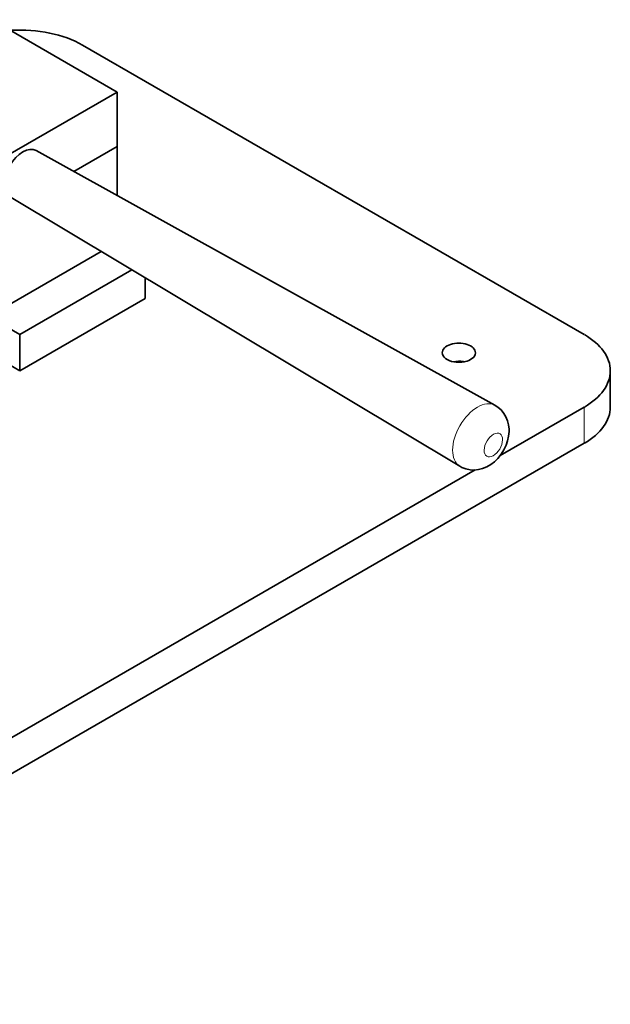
# Model space of a CAD drawing. Extents: x -161 to 1343, y -181 to 611.
# Tile 7 of 8: x 728 to 861, y 388 to 610. Entities that reach past the tile are written whole.
import ezdxf

# ---------------------------------------------------------------- set-up
doc = ezdxf.new("R2010")
doc.units = 0

msp = doc.modelspace()

# ---------------------------------------------------------------- linework, layer by layer
at = {"color": 7, "lineweight": 35}
for p, q in [((749.69, 594.06), (721.4, 610.39)), ((855.05, 539.35), (741.91, 604.67)), ((749.69, 594.06), (707.26, 569.56)), ((731.45, 580.9), (834.89, 523.41)), ((725.45, 570.5), (826.96, 509.67)), ((746.12, 558.11), (703.02, 533.23)), ((753.06, 553.95), (727.77, 539.35)), ((756.05, 547.52), (727.77, 531.19)), ((855.05, 523.02), (836.09, 512.08)), ((855.05, 514.86), (635.84, 388.3)), ((830.46, 508.82), (635.84, 396.46))]:
    msp.add_line(p, q, dxfattribs=at)
at = {"color": 7, "lineweight": 35, "ltscale": 0.306186}
msp.add_line((749.69, 594.06), (749.69, 581.81), dxfattribs=at)
at = {"color": 7, "lineweight": 35, "ltscale": 0.281504}
msp.add_line((749.69, 581.81), (739.94, 576.18), dxfattribs=at)
msp.add_line((749.69, 581.81), (739.94, 576.18), dxfattribs=at)
at = {"color": 7, "lineweight": 35, "ltscale": 0.276245}
msp.add_line((749.69, 581.81), (749.69, 570.76), dxfattribs=at)
at = {"color": 7, "lineweight": 35, "ltscale": 0.116168}
msp.add_line((756.05, 547.52), (756.05, 552.16), dxfattribs=at)
at = {"color": 7, "lineweight": 35, "ltscale": 0.204125}
msp.add_line((720.7, 543.43), (727.77, 539.35), dxfattribs=at)
at = {"color": 7, "lineweight": 35, "ltscale": 0.408249}
msp.add_line((713.63, 539.35), (727.77, 531.19), dxfattribs=at)
at = {"color": 7, "lineweight": 35, "ltscale": 0.204124}
msp.add_line((727.77, 531.19), (727.77, 539.35), dxfattribs=at)
at = {"color": 7, "lineweight": 35, "ltscale": 0.204123}
msp.add_line((860.91, 523.02), (860.91, 531.19), dxfattribs=at)
at = {"color": 7, "lineweight": 13, "ltscale": 0.204124}
msp.add_line((855.05, 514.86), (855.05, 523.02), dxfattribs=at)
at = {"color": 7, "lineweight": 35}
for points in [[(834.89, 523.41), (835.61, 522.93), (836.27, 522.35), (836.9, 521.59), (837.37, 520.8), (837.75, 519.88), (837.97, 518.98), (838.07, 518), (838.08, 517.53)], [(838.08, 517.53), (837.98, 516.44), (837.76, 515.42), (837.43, 514.43), (836.93, 513.37), (836.3, 512.36), (835.54, 511.41), (834.8, 510.69), (833.94, 510.03), (833.05, 509.52), (832.13, 509.14), (831.16, 508.9), (830.18, 508.81), (829.3, 508.86), (828.34, 509.06), (827.44, 509.4), (826.96, 509.67)]]:
    msp.add_lwpolyline(points, dxfattribs=at)
for centre, major_axis, start_param, end_param in [((727.77, 596.5), (20, 0), 0.785398, 1.669763), ((728.48, 575.68), (-3, -5.2), 3.151018, 6.273708), ((840.91, 531.19), (20, 0), 0, 0.785398), ((826.76, 535.27), (3.75, 0), 6.283167, 9.42476), ((826.76, 535.27), (3.75, 0), 3.141574, 4.426991), ((826.76, 535.27), (3.75, 0), 4.426991, 6.283167), ((826.76, 531.19), (3.75, 0), 1.285398, 1.911517), ((826.76, 531.19), (3.75, 0), 1.230147, 1.285398), ((840.91, 531.19), (20, 0), 5.497787, 6.283185), ((840.91, 523.02), (20, 0), 5.497787, 6.283185)]:
    msp.add_ellipse(centre, major_axis=major_axis, ratio=0.57735, start_param=start_param, end_param=end_param, dxfattribs=at)
at = {"color": 7, "lineweight": 13}
for centre, major_axis, start_param, end_param in [((830.96, 516.52), (-3.97, -6.87), 3.151018, 6.273708), ((834.54, 514.45), (-1.47, -2.54), 2.332596, 8.615781)]:
    msp.add_ellipse(centre, major_axis=major_axis, ratio=0.57735, start_param=start_param, end_param=end_param, dxfattribs=at)

doc.saveas('drawing.dxf')
